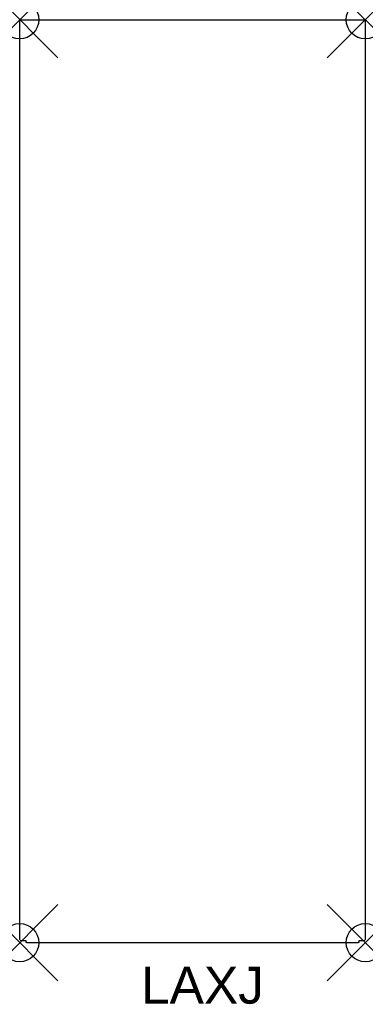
# Model space of a CAD drawing. Header units: inches. Extents: x 0 to 9, y -25.7 to 0.
import ezdxf

# ---------------------------------------------------------------- set-up
doc = ezdxf.new("R2010")
doc.units = ezdxf.units.IN
doc.header["$MEASUREMENT"] = 0
doc.header["$PDMODE"] = 35
doc.header["$PDSIZE"] = 1
doc.layers.add('A-FURN-P-ST', color=2, linetype='Continuous')
doc.layers.add('A-FURN-P-ST-TN', color=2, linetype='Continuous')
doc.styles.get("Standard").update_dxf_attribs({"font": 'arial.ttf'})

msp = doc.modelspace()

# ---------------------------------------------------------------- linework, layer by layer
at = {"layer": 'A-FURN-P-ST'}
for p, q in [((0.041, -0.003), (0.171, 0)), ((0.171, 0), (0.171, -0.003)), ((0, -0.065), (0.003, -0.041)), ((0, -23.941), (0, -0.065)), ((0.003, -0.041), (0.01, -0.023)), ((0.01, -0.023), (0.023, -0.01)), ((0.023, -0.01), (0.041, -0.003)), ((0.171, -0.003), (8.863, -0.003)), ((8.863, -0.003), (8.863, 0)), ((8.863, 0), (8.992, -0.003)), ((8.992, -0.003), (9.01, -0.01)), ((9.01, -0.01), (9.023, -0.023)), ((9.023, -0.023), (9.031, -0.041)), ((9.031, -0.041), (9.033, -0.065)), ((9.033, -0.065), (9.033, -23.976)), ((0, -23.952), (0, -23.941)), ((0, -23.969), (0, -23.952)), ((0, -23.984), (0, -23.969)), ((0, -23.987), (0, -23.984)), ((0.003, -24.01), (0, -23.987)), ((0.01, -24.028), (0.003, -24.01)), ((0.023, -24.041), (0.01, -24.028)), ((0.041, -24.049), (0.023, -24.041)), ((0.171, -24.051), (0.041, -24.049)), ((0.171, -24.086), (0.171, -24.051)), ((0.171, -24.088), (0.171, -24.086)), ((0.171, -24.089), (0.171, -24.088)), ((0.172, -24.09), (0.171, -24.089)), ((0.174, -24.092), (0.172, -24.09)), ((0.176, -24.093), (0.174, -24.092)), ((0.178, -24.093), (0.176, -24.093)), ((0.18, -24.094), (0.178, -24.093)), ((0.183, -24.094), (0.18, -24.094)), ((0.186, -24.095), (0.183, -24.094)), ((0.19, -24.095), (0.186, -24.095)), ((8.843, -24.095), (0.19, -24.095)), ((8.847, -24.095), (8.843, -24.095)), ((8.85, -24.094), (8.847, -24.095)), ((8.853, -24.094), (8.85, -24.094)), ((8.856, -24.093), (8.853, -24.094)), ((8.858, -24.093), (8.856, -24.093)), ((8.859, -24.092), (8.858, -24.093)), ((8.861, -24.09), (8.859, -24.092)), ((8.862, -24.089), (8.861, -24.09)), ((8.863, -24.086), (8.862, -24.088)), ((8.862, -24.088), (8.862, -24.089)), ((8.992, -24.049), (8.863, -24.051)), ((8.863, -24.051), (8.863, -24.086)), ((9.01, -24.041), (8.992, -24.049)), ((9.023, -24.028), (9.01, -24.041)), ((9.031, -24.01), (9.023, -24.028)), ((9.033, -23.987), (9.031, -24.01)), ((9.033, -23.976), (9.033, -23.987))]:
    msp.add_line(p, q, dxfattribs=at)
for p in [(0, 0), (9.033, 0), (0, -24.095), (9.033, -24.095)]:
    msp.add_point(p, dxfattribs=at)

# ---------------------------------------------------------------- texts
at = {"layer": 'A-FURN-P-ST-TN'}
msp.add_text('LAXJ', height=0.9628, dxfattribs=at).set_placement((3.17, -25.687))

doc.saveas('drawing.dxf')
